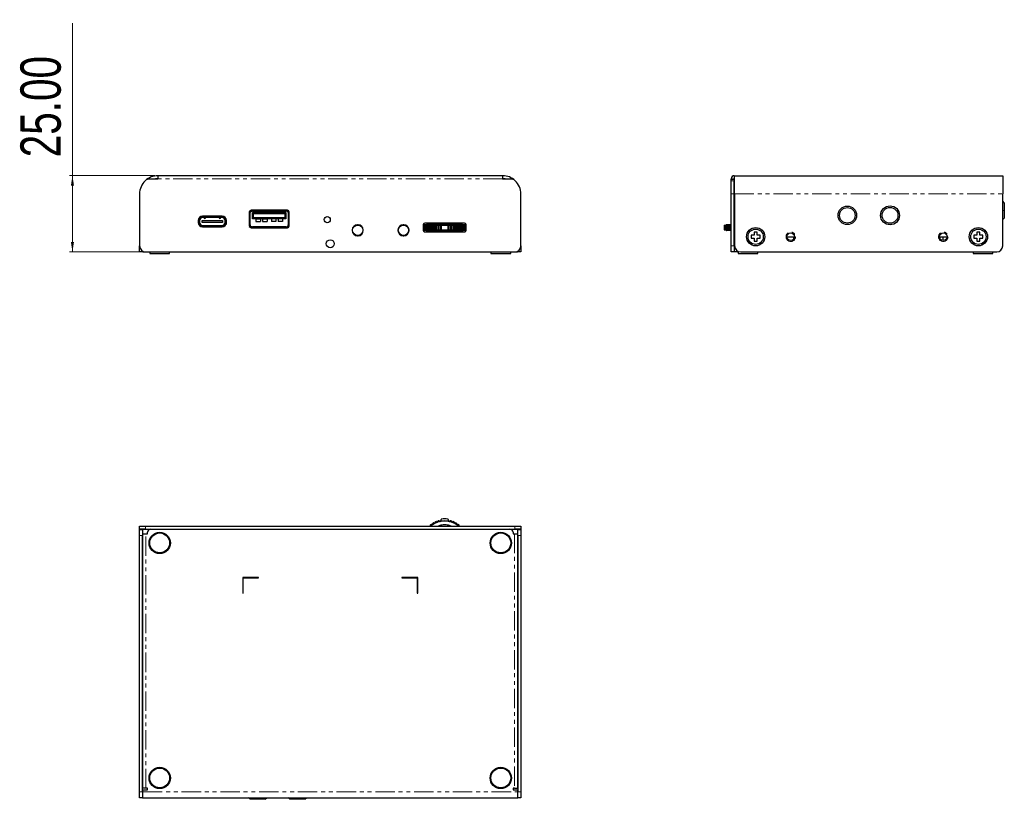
# Model space of a CAD drawing. Header units: millimetres. Extents: x 31 to 674, y 95 to 531.
# Tile 3 of 4: x 351 to 674, y 95 to 350. Entities that reach past the tile are written whole.
import ezdxf

# ---------------------------------------------------------------- set-up
doc = ezdxf.new("R2010")
doc.units = ezdxf.units.MM
doc.linetypes.add('PHANTOM', pattern=[12.7, 6.35, -1.27, 1.27, -1.27, 1.27, -1.27])
doc.styles.add('SLDTEXTSTYLE0', font='TXT', dxfattribs={"width": 0.75})
doc.dimstyles.new('SLDDIMSTYLE0', dxfattribs={"dimtxt": 13.229167, "dimasz": 3.302, "dimexe": 0, "dimexo": 0.0625, "dimgap": 3.307292, "dimtad": 1, "dimrnd": 1e-09, "dimzin": 4, "dimdsep": 46, "dimtxsty": 'SLDTEXTSTYLE0', "dimsah": 1, "dimcen": 0.09, "dimadec": 0, "dimazin": 1, "dimtfac": 1, "dimtofl": 0, "dimtmove": 0, "dimatfit": 3, "dimfxl": 1, "dimfrac": 2, "dimtolj": 1, "dimtzin": 12, "dimarcsym": 0})

# ---------------------------------------------------------------- blocks, each defined once
blk = doc.blocks.new('_D')
at = {"color": 7, "linetype": 'Continuous', "lineweight": 0}
for p, q in [((368.34, 298.85), (368.34, 348.83)), ((395.34, 298.85), (367.34, 298.85)), ((368.34, 298.85), (368.34, 273.85)), ((391.34, 273.85), (367.34, 273.85))]:
    blk.add_line(p, q, dxfattribs=at)
at = {"color": 7, "linetype": 'Continuous', "lineweight": 18}
for points in [[(368.34, 298.85), (367.83, 295.54), (368.85, 295.54)], [(368.34, 273.85), (368.85, 277.15), (367.83, 277.15)]]:
    blk.add_solid(points, dxfattribs=at)
at = {"color": 7, "linetype": 'Continuous', "lineweight": 18, "insert": (351.28, 304.86), "char_height": 13.229, "attachment_point": 1, "rotation": 90, "style": 'SLDTEXTSTYLE0'}
blk.add_mtext('25.00', dxfattribs=at)

msp = doc.modelspace()

# ---------------------------------------------------------------- linework, layer by layer
at = {"color": 7, "linetype": 'Continuous', "lineweight": 25}
for p, q in [((396.337, 297.745), (393.582, 297.745)), ((396.337, 298.845), (396.337, 297.845)), ((509.337, 298.845), (396.337, 298.845)), ((396.337, 297.845), (396.337, 297.745)), ((509.337, 298.845), (509.337, 297.845)), ((509.337, 297.745), (509.337, 297.845)), ((512.092, 297.745), (509.337, 297.745)), ((584.265, 297.745), (584.265, 297.845)), ((584.265, 297.745), (585.265, 297.745)), ((584.265, 297.195), (584.265, 297.745)), ((584.265, 292.845), (584.265, 297.195)), ((585.265, 298.845), (585.365, 298.845)), ((585.265, 297.845), (585.365, 297.845)), ((585.265, 297.745), (585.265, 297.845)), ((585.265, 297.745), (585.265, 297.195)), ((585.265, 292.845), (585.265, 297.195)), ((585.365, 292.845), (585.365, 298.845)), ((585.365, 298.845), (673.265, 298.845)), ((673.265, 298.845), (673.265, 292.845)), ((390.337, 292.845), (390.337, 275.845)), ((515.337, 275.845), (515.337, 292.845)), ((584.265, 275.845), (584.265, 292.845)), ((585.265, 275.845), (585.265, 292.845)), ((585.365, 292.845), (585.365, 275.845)), ((673.265, 275.845), (673.265, 292.845)), ((673.765, 289.945), (673.265, 290.445)), ((438.787, 287.495), (426.887, 287.495)), ((426.937, 287.445), (427.085, 287.445)), ((427.085, 287.445), (427.345, 287.445)), ((427.385, 287.205), (427.385, 287.495)), ((438.29, 287.495), (438.29, 287.205)), ((438.33, 287.445), (438.59, 287.445)), ((438.59, 287.445), (438.737, 287.445)), ((585.365, 288.145), (585.265, 288.145)), ((673.765, 289.945), (673.765, 287.445)), ((673.765, 287.445), (673.765, 284.945)), ((409.513, 284.145), (409.513, 283.545)), ((409.683, 284.425), (409.683, 282.857)), ((409.713, 284.108), (409.683, 284.108)), ((409.713, 283.545), (409.713, 284.145)), ((409.803, 284.645), (409.803, 284.617)), ((410.013, 284.145), (410.013, 283.545)), ((410.838, 283.495), (410.838, 284.195)), ((410.838, 284.195), (417.528, 284.195)), ((417.373, 285.625), (410.993, 285.625)), ((410.993, 285.425), (417.373, 285.425)), ((417.373, 285.125), (410.993, 285.125)), ((411.384, 285.095), (411.379, 285.125)), ((416.986, 285.125), (416.981, 285.095)), ((417.528, 284.195), (417.528, 283.495)), ((418.353, 283.545), (418.353, 284.145)), ((418.563, 284.617), (418.563, 284.645)), ((418.653, 284.145), (418.653, 283.545)), ((418.683, 284.108), (418.653, 284.108)), ((418.683, 284.425), (418.683, 282.857)), ((418.853, 283.545), (418.853, 284.145)), ((426.287, 286.895), (426.287, 282.395)), ((426.287, 286.745), (426.577, 286.745)), ((426.587, 286.763), (426.577, 286.745)), ((426.587, 286.895), (426.587, 286.763)), ((426.587, 282.728), (426.587, 286.763)), ((426.887, 287.195), (427.085, 287.195)), ((427.368, 287.195), (427.085, 287.195)), ((427.385, 287.205), (427.368, 287.195)), ((427.368, 287.195), (438.307, 287.195)), ((427.407, 286.745), (438.268, 286.745)), ((427.407, 286.745), (427.707, 286.445)), ((427.407, 284.745), (427.407, 286.745)), ((427.407, 284.745), (427.707, 285.045)), ((428.437, 284.745), (427.407, 284.745)), ((427.707, 286.445), (437.968, 286.445)), ((427.707, 285.045), (427.707, 286.445)), ((437.968, 285.045), (427.707, 285.045)), ((429.937, 284.938), (428.437, 284.938)), ((428.437, 284.938), (428.437, 284.745)), ((428.437, 284.745), (429.937, 284.745)), ((428.437, 284.745), (428.437, 283.791)), ((429.937, 284.938), (429.937, 284.745)), ((429.937, 284.745), (429.937, 283.791)), ((430.637, 284.745), (429.937, 284.745)), ((432.137, 284.938), (430.637, 284.938)), ((430.637, 284.938), (430.637, 284.745)), ((430.637, 284.745), (432.137, 284.745)), ((430.637, 284.745), (430.637, 283.791)), ((432.137, 284.938), (432.137, 284.745)), ((432.137, 284.745), (432.137, 283.791)), ((433.537, 284.745), (432.137, 284.745)), ((433.537, 284.938), (433.537, 284.745)), ((435.037, 284.938), (433.537, 284.938)), ((435.037, 284.745), (433.537, 284.745)), ((433.537, 284.745), (433.537, 283.791)), ((435.037, 284.938), (435.037, 284.745)), ((435.037, 284.745), (435.037, 283.791)), ((435.737, 284.745), (435.037, 284.745)), ((435.737, 284.938), (437.237, 284.938)), ((435.737, 284.938), (435.737, 284.745)), ((437.237, 284.745), (435.737, 284.745)), ((435.737, 284.745), (435.737, 283.791)), ((437.237, 284.938), (437.237, 284.745)), ((437.237, 284.745), (437.237, 283.791)), ((438.268, 284.745), (437.237, 284.745)), ((438.268, 286.745), (437.968, 286.445)), ((437.968, 286.445), (437.968, 285.045)), ((438.268, 284.745), (437.968, 285.045)), ((438.268, 286.745), (438.268, 284.745)), ((438.307, 287.195), (438.29, 287.205)), ((438.59, 287.195), (438.307, 287.195)), ((438.59, 287.195), (438.787, 287.195)), ((439.087, 286.763), (439.087, 286.895)), ((439.087, 286.763), (439.087, 282.728)), ((439.097, 286.745), (439.087, 286.763)), ((439.097, 286.745), (439.387, 286.745)), ((439.387, 282.395), (439.387, 286.895)), ((585.365, 286.745), (585.265, 286.745)), ((673.265, 284.445), (673.765, 284.945)), ((410.313, 282.231), (410.313, 282.265)), ((410.313, 282.265), (410.393, 282.265)), ((410.393, 282.192), (410.393, 282.265)), ((410.393, 282.265), (410.883, 282.265)), ((417.528, 283.495), (410.838, 283.495)), ((410.883, 282.069), (410.883, 282.265)), ((410.993, 282.565), (417.373, 282.565)), ((417.373, 282.265), (410.993, 282.265)), ((410.993, 282.065), (417.373, 282.065)), ((417.483, 282.069), (417.483, 282.265)), ((417.483, 282.265), (417.973, 282.265)), ((417.973, 282.192), (417.973, 282.265)), ((417.973, 282.265), (418.053, 282.265)), ((418.053, 282.231), (418.053, 282.265)), ((426.577, 282.745), (426.287, 282.745)), ((426.577, 282.745), (426.587, 282.728)), ((426.587, 282.728), (426.587, 282.445)), ((426.587, 282.395), (426.587, 282.445)), ((427.085, 282.095), (426.887, 282.095)), ((426.887, 281.795), (438.787, 281.795)), ((426.937, 281.845), (427.085, 281.845)), ((427.085, 282.095), (427.368, 282.095)), ((427.345, 281.845), (427.085, 281.845)), ((427.368, 282.095), (427.385, 282.085)), ((438.307, 282.095), (427.368, 282.095)), ((427.385, 281.795), (427.385, 282.085)), ((428.437, 283.791), (429.937, 283.791)), ((430.637, 283.791), (432.137, 283.791)), ((435.037, 283.791), (433.537, 283.791)), ((437.237, 283.791), (435.737, 283.791)), ((438.29, 282.085), (438.307, 282.095)), ((438.29, 282.085), (438.29, 281.795)), ((438.307, 282.095), (438.59, 282.095)), ((438.59, 281.845), (438.33, 281.845)), ((438.787, 282.095), (438.59, 282.095)), ((438.737, 281.845), (438.59, 281.845)), ((439.087, 282.728), (439.097, 282.745)), ((439.087, 282.445), (439.087, 282.728)), ((439.087, 282.445), (439.087, 282.395)), ((439.387, 282.745), (439.097, 282.745)), ((483.337, 282.805), (497.337, 282.805)), ((483.337, 282.805), (483.337, 280.905)), ((483.337, 282.635), (483.375, 282.635)), ((483.337, 281.075), (483.375, 281.075)), ((483.375, 282.635), (483.375, 281.075)), ((483.375, 282.635), (483.379, 282.635)), ((483.375, 281.075), (483.379, 281.075)), ((483.379, 282.635), (483.534, 282.635)), ((483.379, 281.075), (483.534, 281.075)), ((483.45, 281.005), (483.45, 281.075)), ((483.534, 282.635), (483.605, 282.635)), ((483.534, 281.075), (483.605, 281.075)), ((497.12, 280.905), (483.555, 280.905)), ((483.605, 282.635), (483.778, 282.635)), ((483.605, 281.075), (483.778, 281.075)), ((483.778, 282.635), (483.778, 281.075)), ((483.778, 282.635), (483.785, 282.635)), ((483.778, 281.075), (483.785, 281.075)), ((483.785, 282.635), (483.983, 282.635)), ((483.785, 281.075), (483.983, 281.075)), ((496.837, 283.305), (483.837, 283.305)), ((483.983, 282.635), (484.057, 282.635)), ((483.983, 281.075), (484.057, 281.075)), ((484.057, 282.635), (484.284, 282.635)), ((484.057, 281.075), (484.284, 281.075)), ((484.284, 282.635), (484.284, 281.075)), ((484.284, 282.635), (484.294, 282.635)), ((484.284, 281.075), (484.294, 281.075)), ((484.294, 282.635), (484.533, 282.635)), ((484.294, 281.075), (484.533, 281.075)), ((484.437, 280.851), (484.437, 280.905)), ((484.533, 282.635), (484.607, 282.635)), ((484.533, 281.075), (484.607, 281.075)), ((484.537, 283.005), (484.537, 282.805)), ((484.537, 283.005), (484.687, 283.005)), ((484.607, 282.635), (484.884, 282.635)), ((484.607, 281.075), (484.884, 281.075)), ((484.687, 283.005), (484.787, 283.005)), ((484.687, 280.675), (484.687, 280.875)), ((484.687, 280.875), (484.69, 280.875)), ((484.69, 280.875), (484.69, 280.905)), ((484.729, 280.605), (484.729, 280.905)), ((484.787, 283.005), (484.787, 282.805)), ((484.787, 283.005), (485.333, 283.005)), ((484.884, 282.635), (484.884, 281.075)), ((484.884, 282.635), (484.898, 282.635)), ((484.884, 281.075), (484.898, 281.075)), ((484.898, 282.635), (485.174, 282.635)), ((484.898, 281.075), (485.174, 281.075)), ((485.174, 282.635), (485.248, 282.635)), ((485.174, 281.075), (485.248, 281.075)), ((485.248, 282.635), (485.57, 282.635)), ((485.248, 281.075), (485.57, 281.075)), ((485.333, 283.005), (485.409, 283.005)), ((485.409, 283.005), (485.641, 283.005)), ((485.559, 280.605), (485.559, 280.905)), ((485.57, 282.635), (485.57, 281.075)), ((485.57, 282.635), (485.588, 282.635)), ((485.57, 281.075), (485.588, 281.075)), ((485.588, 282.635), (485.896, 282.635)), ((485.588, 281.075), (485.896, 281.075)), ((485.641, 283.005), (485.641, 282.805)), ((485.641, 283.005), (485.853, 283.005)), ((485.657, 280.605), (485.657, 280.905)), ((485.853, 283.005), (486.711, 283.005)), ((485.896, 282.635), (485.969, 282.635)), ((485.896, 281.075), (485.969, 281.075)), ((485.969, 282.635), (486.29, 282.635)), ((485.969, 281.075), (486.29, 281.075)), ((486.29, 282.635), (486.329, 282.635)), ((486.29, 281.075), (486.329, 281.075)), ((486.329, 282.635), (486.329, 281.075)), ((486.329, 282.635), (486.353, 282.635)), ((486.329, 281.075), (486.353, 281.075)), ((486.353, 282.635), (486.68, 282.635)), ((486.353, 281.075), (486.68, 281.075)), ((486.68, 282.635), (486.751, 282.635)), ((486.68, 281.075), (486.751, 281.075)), ((486.71, 282.805), (486.71, 283.004)), ((486.711, 283.005), (487.187, 283.005)), ((486.751, 282.635), (487.06, 282.635)), ((486.751, 281.075), (487.06, 281.075)), ((486.927, 280.605), (486.927, 280.905)), ((487.06, 282.635), (487.143, 282.635)), ((487.06, 281.075), (487.143, 281.075)), ((487.143, 282.635), (487.143, 281.075)), ((487.143, 282.635), (487.172, 282.635)), ((487.143, 281.075), (487.172, 281.075)), ((487.172, 282.635), (487.568, 282.635)), ((487.172, 281.075), (487.568, 281.075)), ((487.187, 283.005), (487.187, 282.805)), ((487.187, 283.005), (493.487, 283.005)), ((487.568, 282.635), (487.635, 282.635)), ((487.568, 281.075), (487.635, 281.075)), ((487.635, 282.635), (487.927, 282.635)), ((487.635, 281.075), (487.927, 281.075)), ((487.927, 282.635), (488.054, 282.635)), ((487.927, 281.075), (488.054, 281.075)), ((488.054, 282.635), (488.054, 281.075)), ((488.054, 282.635), (488.089, 282.635)), ((488.054, 281.075), (488.089, 281.075)), ((488.089, 282.635), (488.433, 282.635)), ((488.089, 281.075), (488.433, 281.075)), ((488.433, 282.635), (488.495, 282.635)), ((488.433, 281.075), (488.495, 281.075)), ((488.495, 282.635), (488.767, 282.635)), ((488.495, 281.075), (488.767, 281.075)), ((488.767, 282.635), (488.931, 282.635)), ((488.767, 281.075), (488.931, 281.075)), ((488.931, 282.635), (488.931, 281.075)), ((488.931, 282.635), (488.972, 282.635)), ((488.931, 281.075), (488.972, 281.075)), ((488.972, 282.635), (489.104, 282.635)), ((488.972, 281.075), (489.104, 281.075)), ((489.104, 282.635), (489.187, 282.635)), ((489.104, 281.075), (489.187, 281.075)), ((489.187, 281.075), (489.187, 282.635)), ((489.187, 282.635), (489.274, 282.635)), ((489.187, 281.075), (489.274, 281.075)), ((489.274, 282.635), (491.401, 282.635)), ((489.274, 281.075), (491.401, 281.075)), ((490.102, 280.875), (490.102, 280.905)), ((490.102, 280.875), (490.572, 280.875)), ((490.572, 280.875), (490.572, 280.905)), ((491.401, 282.635), (491.487, 282.635)), ((491.401, 281.075), (491.487, 281.075)), ((491.487, 281.075), (491.487, 282.635)), ((491.487, 282.635), (491.571, 282.635)), ((491.487, 281.075), (491.571, 281.075)), ((491.571, 282.635), (491.703, 282.635)), ((491.571, 281.075), (491.703, 281.075)), ((491.703, 282.635), (491.744, 282.635)), ((491.703, 281.075), (491.744, 281.075)), ((491.744, 281.075), (491.744, 282.635)), ((491.744, 282.635), (491.908, 282.635)), ((491.744, 281.075), (491.908, 281.075)), ((491.908, 282.635), (492.18, 282.635)), ((491.908, 281.075), (492.18, 281.075)), ((492.18, 282.635), (492.242, 282.635)), ((492.18, 281.075), (492.242, 281.075)), ((492.242, 282.635), (492.586, 282.635)), ((492.242, 281.075), (492.586, 281.075)), ((492.586, 282.635), (492.621, 282.635)), ((492.586, 281.075), (492.621, 281.075)), ((492.621, 281.075), (492.621, 282.635)), ((492.621, 282.635), (492.747, 282.635)), ((492.621, 281.075), (492.747, 281.075)), ((492.747, 282.635), (493.04, 282.635)), ((492.747, 281.075), (493.04, 281.075)), ((493.04, 282.635), (493.106, 282.635)), ((493.04, 281.075), (493.106, 281.075)), ((493.106, 282.635), (493.503, 282.635)), ((493.106, 281.075), (493.503, 281.075)), ((493.487, 283.005), (493.487, 282.805)), ((493.487, 283.005), (493.965, 283.005)), ((493.503, 282.635), (493.532, 282.635)), ((493.503, 281.075), (493.532, 281.075)), ((493.532, 281.075), (493.532, 282.635)), ((493.532, 282.635), (493.614, 282.635)), ((493.532, 281.075), (493.614, 281.075)), ((493.614, 282.635), (493.924, 282.635)), ((493.614, 281.075), (493.924, 281.075)), ((493.748, 280.605), (493.748, 280.905)), ((493.924, 282.635), (493.994, 282.635)), ((493.924, 281.075), (493.994, 281.075)), ((493.965, 282.805), (493.965, 283.005)), ((494.83, 283.005), (493.965, 283.005)), ((493.994, 282.635), (494.322, 282.635)), ((493.994, 281.075), (494.322, 281.075)), ((494.322, 282.635), (494.345, 282.635)), ((494.322, 281.075), (494.345, 281.075)), ((494.345, 281.075), (494.345, 282.635)), ((494.345, 282.635), (494.384, 282.635)), ((494.345, 281.075), (494.384, 281.075)), ((494.384, 282.635), (494.706, 282.635)), ((494.384, 281.075), (494.706, 281.075)), ((494.706, 282.635), (494.778, 282.635)), ((494.706, 281.075), (494.778, 281.075)), ((494.778, 282.635), (495.087, 282.635)), ((494.778, 281.075), (495.087, 281.075)), ((494.804, 283.005), (495.034, 283.005)), ((495.018, 280.605), (495.018, 280.905)), ((495.034, 283.005), (495.034, 282.805)), ((495.034, 283.005), (495.266, 283.005)), ((495.087, 282.635), (495.105, 282.635)), ((495.087, 281.075), (495.105, 281.075)), ((495.105, 281.075), (495.105, 282.635)), ((495.105, 282.635), (495.427, 282.635)), ((495.105, 281.075), (495.427, 281.075)), ((495.116, 280.605), (495.116, 280.905)), ((495.266, 283.005), (495.341, 283.005)), ((495.341, 283.005), (495.887, 283.005)), ((495.427, 282.635), (495.501, 282.635)), ((495.427, 281.075), (495.501, 281.075)), ((495.501, 282.635), (495.777, 282.635)), ((495.501, 281.075), (495.777, 281.075)), ((495.777, 282.635), (495.79, 282.635)), ((495.777, 281.075), (495.79, 281.075)), ((495.79, 281.075), (495.79, 282.635)), ((495.79, 282.635), (496.068, 282.635)), ((495.79, 281.075), (496.068, 281.075)), ((495.887, 283.005), (495.887, 282.805)), ((495.887, 283.005), (495.987, 283.005)), ((495.945, 280.605), (495.945, 280.905)), ((495.985, 280.875), (495.985, 280.905)), ((495.985, 280.875), (495.987, 280.875)), ((495.987, 283.005), (496.137, 283.005)), ((495.987, 280.675), (495.987, 280.875)), ((496.068, 282.635), (496.142, 282.635)), ((496.068, 281.075), (496.142, 281.075)), ((496.137, 283.005), (496.137, 282.805)), ((496.142, 282.635), (496.381, 282.635)), ((496.142, 281.075), (496.381, 281.075)), ((496.237, 280.851), (496.237, 280.905)), ((496.381, 282.635), (496.391, 282.635)), ((496.381, 281.075), (496.391, 281.075)), ((496.391, 281.075), (496.391, 282.635)), ((496.391, 282.635), (496.618, 282.635)), ((496.391, 281.075), (496.618, 281.075)), ((496.618, 282.635), (496.691, 282.635)), ((496.618, 281.075), (496.691, 281.075)), ((496.691, 282.635), (496.89, 282.635)), ((496.691, 281.075), (496.89, 281.075)), ((496.89, 282.635), (496.896, 282.635)), ((496.89, 281.075), (496.896, 281.075)), ((496.896, 281.075), (496.896, 282.635)), ((496.896, 282.635), (497.069, 282.635)), ((496.896, 281.075), (497.069, 281.075)), ((497.069, 282.635), (497.141, 282.635)), ((497.069, 281.075), (497.141, 281.075)), ((497.141, 282.635), (497.296, 282.635)), ((497.141, 281.075), (497.296, 281.075)), ((497.224, 281.005), (497.224, 281.075)), ((497.296, 282.635), (497.299, 282.635)), ((497.296, 281.075), (497.299, 281.075)), ((497.296, 281.075), (497.337, 281.075)), ((497.299, 281.075), (497.299, 282.635)), ((497.299, 282.635), (497.337, 282.635)), ((497.337, 280.905), (497.337, 282.805)), ((581.915, 282.635), (581.915, 281.075)), ((581.915, 282.635), (581.988, 282.635)), ((581.915, 281.075), (581.988, 281.075)), ((581.988, 282.635), (582.087, 282.635)), ((581.988, 281.075), (582.087, 281.075)), ((582.087, 282.635), (582.269, 282.635)), ((582.087, 281.075), (582.269, 281.075)), ((582.269, 282.635), (582.367, 282.635)), ((582.269, 281.075), (582.367, 281.075)), ((582.367, 282.635), (582.391, 282.635)), ((582.367, 281.075), (582.391, 281.075)), ((582.391, 282.635), (582.454, 282.635)), ((582.391, 281.075), (582.454, 281.075)), ((582.454, 282.635), (582.509, 282.635)), ((582.454, 281.075), (582.509, 281.075)), ((582.509, 282.635), (582.509, 281.075)), ((582.509, 282.635), (582.511, 282.635)), ((582.509, 281.075), (582.511, 281.075)), ((582.511, 282.635), (582.61, 282.635)), ((582.511, 281.075), (582.61, 281.075)), ((582.565, 282.705), (582.565, 282.635)), ((582.565, 281.075), (582.565, 281.005)), ((582.61, 282.635), (582.678, 282.635)), ((582.61, 281.075), (582.678, 281.075)), ((582.665, 282.805), (584.265, 282.805)), ((584.265, 280.905), (582.665, 280.905)), ((582.678, 282.635), (582.792, 282.635)), ((582.678, 281.075), (582.792, 281.075)), ((582.792, 282.635), (582.792, 281.075)), ((582.792, 282.635), (582.795, 282.635)), ((582.792, 281.075), (582.795, 281.075)), ((582.795, 282.635), (582.966, 282.635)), ((582.795, 281.075), (582.966, 281.075)), ((582.966, 282.635), (583.037, 282.635)), ((582.966, 281.075), (583.037, 281.075)), ((583.037, 282.635), (583.211, 282.635)), ((583.037, 281.075), (583.211, 281.075)), ((583.211, 282.635), (583.211, 281.075)), ((583.211, 282.635), (583.217, 282.635)), ((583.211, 281.075), (583.217, 281.075)), ((583.217, 282.635), (583.411, 282.635)), ((583.217, 281.075), (583.411, 281.075)), ((583.411, 282.635), (583.484, 282.635)), ((583.411, 281.075), (583.484, 281.075)), ((583.484, 282.635), (583.712, 282.635)), ((583.484, 281.075), (583.712, 281.075)), ((583.712, 282.635), (583.712, 281.075)), ((583.712, 282.635), (583.722, 282.635)), ((583.712, 281.075), (583.722, 281.075)), ((583.722, 282.635), (583.961, 282.635)), ((583.722, 281.075), (583.961, 281.075)), ((583.961, 282.635), (584.035, 282.635)), ((583.961, 281.075), (584.035, 281.075)), ((584.035, 282.635), (584.265, 282.635)), ((584.035, 281.075), (584.265, 281.075)), ((585.365, 283.645), (585.265, 283.645)), ((585.265, 283.005), (585.365, 283.005)), ((585.265, 282.805), (585.365, 282.805)), ((585.265, 282.635), (585.324, 282.635)), ((585.265, 281.075), (585.324, 281.075)), ((585.337, 280.905), (585.265, 280.905)), ((585.324, 282.635), (585.365, 282.635)), ((585.324, 281.075), (585.365, 281.075)), ((483.641, 280.445), (497.033, 280.445)), ((483.837, 280.405), (496.837, 280.405)), ((484.687, 280.605), (484.687, 280.675)), ((484.687, 280.575), (484.709, 280.575)), ((484.709, 280.675), (484.709, 280.514)), ((485.522, 280.505), (484.789, 280.505)), ((485.62, 280.505), (485.522, 280.505)), ((487.044, 280.505), (485.62, 280.505)), ((485.687, 280.505), (485.687, 280.445)), ((486.084, 280.586), (486.174, 280.673)), ((486.69, 280.586), (486.78, 280.673)), ((487.053, 280.505), (487.044, 280.505)), ((487.053, 280.505), (493.621, 280.505)), ((487.087, 280.505), (487.087, 280.445)), ((487.387, 280.445), (487.387, 280.505)), ((488.287, 280.445), (488.287, 280.505)), ((488.587, 280.505), (488.587, 280.445)), ((489.587, 280.505), (489.587, 280.445)), ((491.087, 280.505), (491.087, 280.445)), ((492.087, 280.505), (492.087, 280.445)), ((492.387, 280.505), (492.387, 280.445)), ((493.287, 280.505), (493.287, 280.445)), ((493.587, 280.505), (493.587, 280.445)), ((493.631, 280.505), (493.621, 280.505)), ((495.054, 280.505), (493.631, 280.505)), ((493.894, 280.673), (493.984, 280.586)), ((494.501, 280.673), (494.59, 280.586)), ((494.987, 280.445), (494.987, 280.505)), ((495.152, 280.505), (495.054, 280.505)), ((495.86, 280.505), (495.152, 280.505)), ((495.864, 280.505), (495.86, 280.505)), ((495.966, 280.605), (495.966, 280.675)), ((495.987, 280.675), (495.987, 280.605)), ((584.239, 279.105), (584.265, 279.105)), ((585.265, 280.505), (585.365, 280.505)), ((585.265, 278.245), (585.365, 278.245)), ((585.365, 278.045), (585.265, 278.045)), ((591.765, 279.345), (590.765, 279.345)), ((590.765, 279.345), (590.765, 278.345)), ((590.765, 278.345), (591.765, 278.345)), ((592.765, 280.345), (591.765, 280.345)), ((591.765, 280.345), (591.765, 279.345)), ((591.765, 278.345), (591.765, 277.345)), ((592.765, 279.345), (592.765, 280.345)), ((593.765, 279.345), (592.765, 279.345)), ((592.765, 277.345), (592.765, 278.345)), ((592.765, 278.345), (593.765, 278.345)), ((593.765, 278.345), (593.765, 279.345)), ((602.515, 278.845), (605.015, 278.845)), ((604.765, 278.095), (604.765, 278.845)), ((652.515, 278.845), (655.015, 278.845)), ((652.665, 278.845), (652.665, 278.252)), ((653.665, 278.845), (653.665, 277.599)), ((664.765, 279.345), (663.765, 279.345)), ((663.765, 279.345), (663.765, 278.345)), ((663.765, 278.345), (664.765, 278.345)), ((665.765, 280.345), (664.765, 280.345)), ((664.765, 280.345), (664.765, 279.345)), ((664.765, 278.345), (664.765, 277.345)), ((665.765, 279.345), (665.765, 280.345)), ((666.765, 279.345), (665.765, 279.345)), ((665.765, 277.345), (665.765, 278.345)), ((665.765, 278.345), (666.765, 278.345)), ((666.765, 278.345), (666.765, 279.345)), ((390.337, 273.845), (390.337, 275.845)), ((515.337, 275.845), (515.337, 273.845)), ((584.265, 273.845), (584.265, 275.845)), ((585.265, 275.845), (585.265, 273.845)), ((585.265, 275.045), (585.532, 275.045)), ((585.265, 274.845), (585.633, 274.845)), ((591.765, 277.345), (592.765, 277.345)), ((664.765, 277.345), (665.765, 277.345)), ((391.337, 273.845), (390.337, 273.845)), ((391.337, 274.113), (391.337, 273.845)), ((391.437, 274.059), (391.437, 273.845)), ((391.437, 273.845), (392.337, 273.845)), ((392.337, 273.845), (513.337, 273.845)), ((393.687, 273.845), (393.687, 273.345)), ((393.687, 273.345), (396.937, 273.345)), ((396.937, 273.345), (400.187, 273.345)), ((400.187, 273.345), (400.187, 273.845)), ((505.487, 273.845), (505.487, 273.345)), ((505.487, 273.345), (508.737, 273.345)), ((508.737, 273.345), (511.987, 273.345)), ((511.987, 273.345), (511.987, 273.845)), ((513.337, 273.845), (514.237, 273.845)), ((514.237, 274.059), (514.237, 273.845)), ((514.337, 273.845), (514.337, 274.113)), ((515.337, 273.845), (514.337, 273.845)), ((585.265, 273.845), (584.265, 273.845)), ((586.265, 273.845), (585.265, 273.845)), ((586.265, 273.845), (586.765, 273.845)), ((586.515, 273.845), (586.515, 273.345)), ((586.515, 273.345), (593.015, 273.345)), ((586.765, 273.845), (586.765, 273.937)), ((587.365, 273.845), (671.265, 273.845)), ((593.015, 273.345), (593.015, 273.845)), ((663.515, 273.845), (663.515, 273.345)), ((663.515, 273.345), (670.015, 273.345)), ((670.015, 273.345), (670.015, 273.845)), ((390.337, 183.038), (390.337, 184.038)), ((390.337, 184.038), (392.337, 184.038)), ((392.337, 184.038), (513.337, 184.038)), ((459.997, 184.064), (459.997, 184.038)), ((463.677, 184.038), (463.677, 184.064)), ((474.997, 184.064), (474.997, 184.038)), ((478.677, 184.038), (478.677, 184.064)), ((488.319, 184.082), (488.335, 184.038)), ((489.187, 186.035), (489.187, 186.217)), ((489.337, 184.353), (489.372, 184.038)), ((491.303, 184.038), (491.337, 184.353)), ((491.487, 186.217), (491.487, 186.035)), ((492.355, 184.082), (492.339, 184.038)), ((513.337, 184.038), (515.337, 184.038)), ((515.337, 184.038), (515.337, 183.038)), ((392.337, 183.038), (390.337, 183.038)), ((390.337, 182.938), (391.337, 182.938)), ((390.337, 180.938), (390.337, 182.938)), ((390.337, 97.038), (390.337, 180.938)), ((391.337, 182.938), (391.337, 180.938)), ((393.501, 182.938), (391.337, 182.938)), ((391.337, 97.038), (391.337, 180.938)), ((391.437, 98.138), (391.437, 181.538)), ((391.437, 181.538), (392.437, 181.538)), ((392.337, 183.038), (513.337, 183.038)), ((392.437, 181.538), (392.937, 181.538)), ((392.937, 181.538), (392.937, 182.038)), ((393.937, 183.038), (511.737, 183.038)), ((514.337, 182.938), (512.173, 182.938)), ((512.737, 182.038), (512.737, 181.538)), ((512.737, 181.538), (513.237, 181.538)), ((513.237, 181.538), (514.237, 181.538)), ((515.337, 183.038), (513.337, 183.038)), ((514.237, 181.538), (514.237, 98.138)), ((514.337, 180.938), (514.337, 182.938)), ((514.337, 182.938), (515.337, 182.938)), ((514.337, 180.938), (514.337, 97.038)), ((515.337, 182.938), (515.337, 180.938)), ((515.337, 180.938), (515.337, 97.038)), ((391.437, 177.753), (391.337, 177.824)), ((514.337, 177.824), (514.237, 177.753)), ((391.337, 174.253), (391.437, 174.324)), ((514.237, 174.324), (514.337, 174.253)), ((391.437, 166.288), (391.337, 166.288)), ((429.337, 167.238), (424.137, 167.238)), ((424.137, 167.238), (424.137, 162.038)), ((424.337, 162.038), (424.337, 167.038)), ((424.337, 167.038), (429.337, 167.038)), ((429.337, 167.038), (429.337, 167.238)), ((481.537, 167.238), (476.337, 167.238)), ((476.337, 167.238), (476.337, 167.038)), ((476.337, 167.038), (481.337, 167.038)), ((481.337, 167.038), (481.337, 162.038)), ((481.537, 162.038), (481.537, 167.238)), ((514.337, 166.288), (514.237, 166.288)), ((391.337, 162.788), (391.437, 162.788)), ((424.137, 162.038), (424.337, 162.038)), ((481.337, 162.038), (481.537, 162.038)), ((514.237, 162.788), (514.337, 162.788)), ((391.437, 149.488), (391.337, 149.488)), ((514.337, 149.488), (514.237, 149.488)), ((391.337, 142.488), (391.437, 142.488)), ((514.237, 142.488), (514.337, 142.488)), ((391.437, 136.988), (391.337, 136.988)), ((514.337, 136.988), (514.237, 136.988)), ((391.337, 126.988), (391.437, 126.988)), ((514.237, 126.988), (514.337, 126.988)), ((391.437, 116.288), (391.337, 116.288)), ((514.337, 116.288), (514.237, 116.288)), ((391.337, 112.788), (391.437, 112.788)), ((514.237, 112.788), (514.337, 112.788)), ((391.437, 104.753), (391.337, 104.824)), ((514.337, 104.824), (514.237, 104.753)), ((391.337, 101.253), (391.437, 101.324)), ((514.237, 101.324), (514.337, 101.253)), ((390.337, 95.038), (390.337, 97.038)), ((391.337, 97.038), (391.337, 95.038)), ((392.437, 98.138), (391.437, 98.138)), ((391.437, 97.638), (392.937, 97.638)), ((391.437, 97.038), (391.437, 97.638)), ((391.437, 95.038), (391.437, 97.038)), ((392.937, 98.138), (392.437, 98.138)), ((392.937, 97.638), (392.937, 98.138)), ((513.237, 98.138), (512.737, 98.138)), ((512.737, 98.138), (512.737, 97.638)), ((512.737, 97.638), (514.237, 97.638)), ((513.237, 98.138), (514.237, 98.138)), ((514.237, 97.638), (514.237, 97.038)), ((514.237, 97.038), (514.237, 95.038)), ((514.337, 95.038), (514.337, 97.038)), ((515.337, 97.038), (515.337, 95.038)), ((391.337, 95.038), (390.337, 95.038)), ((391.337, 95.038), (391.437, 95.038)), ((391.437, 95.038), (514.237, 95.038)), ((426.541, 94.538), (426.041, 95.038)), ((431.541, 94.538), (426.541, 94.538)), ((431.541, 94.538), (432.041, 95.038)), ((439.541, 94.538), (439.041, 95.038)), ((444.541, 94.538), (439.541, 94.538)), ((444.541, 94.538), (445.041, 95.038)), ((514.237, 95.038), (514.337, 95.038)), ((515.337, 95.038), (514.337, 95.038))]:
    msp.add_line(p, q, dxfattribs=at)
at = {"color": 8, "linetype": 'PHANTOM', "lineweight": 18}
for p, q in [((509.337, 297.845), (396.337, 297.845)), ((584.265, 297.845), (585.265, 297.845)), ((585.265, 297.195), (584.265, 297.195)), ((585.265, 298.845), (585.265, 297.845)), ((584.265, 292.845), (585.265, 292.845)), ((585.365, 292.845), (673.265, 292.845)), ((427.085, 287.195), (427.085, 287.445)), ((438.59, 287.445), (438.59, 287.195)), ((585.265, 287.745), (585.365, 287.745)), ((673.765, 287.445), (673.265, 287.445)), ((426.306, 287.045), (426.627, 287.045)), ((439.047, 287.045), (439.368, 287.045)), ((585.265, 286.345), (585.365, 286.345)), ((426.587, 282.445), (426.287, 282.445)), ((427.085, 281.845), (427.085, 282.095)), ((438.59, 282.095), (438.59, 281.845)), ((439.387, 282.445), (439.087, 282.445)), ((497.337, 282.705), (483.337, 282.705)), ((483.379, 281.075), (483.379, 282.635)), ((483.45, 281.005), (497.224, 281.005)), ((483.534, 281.075), (483.534, 282.635)), ((483.605, 281.075), (483.605, 282.635)), ((483.785, 281.075), (483.785, 282.635)), ((483.983, 281.075), (483.983, 282.635)), ((484.057, 281.075), (484.057, 282.635)), ((484.294, 281.075), (484.294, 282.635)), ((484.533, 281.075), (484.533, 282.635)), ((484.607, 281.075), (484.607, 282.635)), ((484.687, 283.005), (484.687, 282.805)), ((484.898, 281.075), (484.898, 282.635)), ((485.174, 281.075), (485.174, 282.635)), ((485.248, 281.075), (485.248, 282.635)), ((485.333, 283.005), (485.333, 282.805)), ((485.409, 283.005), (485.409, 282.805)), ((485.588, 281.075), (485.588, 282.635)), ((485.896, 281.075), (485.896, 282.635)), ((485.969, 281.075), (485.969, 282.635)), ((486.111, 280.695), (486.201, 280.782)), ((486.353, 281.075), (486.353, 282.635)), ((486.68, 281.075), (486.68, 282.635)), ((486.717, 280.695), (486.807, 280.782)), ((486.751, 281.075), (486.751, 282.635)), ((487.172, 281.075), (487.172, 282.635)), ((487.568, 281.075), (487.568, 282.635)), ((487.635, 281.075), (487.635, 282.635)), ((488.089, 281.075), (488.089, 282.635)), ((488.433, 281.075), (488.433, 282.635)), ((488.495, 281.075), (488.495, 282.635)), ((488.972, 281.075), (488.972, 282.635)), ((489.104, 281.075), (489.104, 282.635)), ((489.274, 281.075), (489.274, 282.635)), ((491.401, 281.075), (491.401, 282.635)), ((491.571, 281.075), (491.571, 282.635)), ((491.703, 281.075), (491.703, 282.635)), ((492.18, 281.075), (492.18, 282.635)), ((492.242, 281.075), (492.242, 282.635)), ((492.586, 281.075), (492.586, 282.635)), ((493.04, 281.075), (493.04, 282.635)), ((493.106, 281.075), (493.106, 282.635)), ((493.503, 281.075), (493.503, 282.635)), ((493.868, 280.782), (493.958, 280.695)), ((493.924, 281.075), (493.924, 282.635)), ((493.994, 281.075), (493.994, 282.635)), ((494.322, 281.075), (494.322, 282.635)), ((494.474, 280.782), (494.564, 280.695)), ((494.706, 281.075), (494.706, 282.635)), ((494.778, 281.075), (494.778, 282.635)), ((495.087, 281.075), (495.087, 282.635)), ((495.266, 283.005), (495.266, 282.805)), ((495.341, 283.005), (495.341, 282.805)), ((495.427, 281.075), (495.427, 282.635)), ((495.501, 281.075), (495.501, 282.635)), ((495.777, 281.075), (495.777, 282.635)), ((495.987, 283.005), (495.987, 282.805)), ((496.068, 281.075), (496.068, 282.635)), ((496.142, 281.075), (496.142, 282.635)), ((496.381, 281.075), (496.381, 282.635)), ((496.618, 281.075), (496.618, 282.635)), ((496.691, 281.075), (496.691, 282.635)), ((496.89, 281.075), (496.89, 282.635)), ((497.069, 281.075), (497.069, 282.635)), ((497.141, 281.075), (497.141, 282.635)), ((497.296, 281.075), (497.296, 282.635)), ((581.988, 281.075), (581.988, 282.635)), ((582.087, 281.075), (582.087, 282.635)), ((582.269, 281.075), (582.269, 282.635)), ((582.367, 281.075), (582.367, 282.635)), ((582.391, 281.075), (582.391, 282.635)), ((582.454, 281.075), (582.454, 282.635)), ((582.511, 281.075), (582.511, 282.635)), ((584.265, 282.705), (582.565, 282.705)), ((582.565, 281.005), (584.265, 281.005)), ((582.61, 281.075), (582.61, 282.635)), ((582.678, 281.075), (582.678, 282.635)), ((582.795, 281.075), (582.795, 282.635)), ((582.966, 281.075), (582.966, 282.635)), ((583.037, 281.075), (583.037, 282.635)), ((583.217, 281.075), (583.217, 282.635)), ((583.411, 281.075), (583.411, 282.635)), ((583.484, 281.075), (583.484, 282.635)), ((583.722, 281.075), (583.722, 282.635)), ((583.961, 281.075), (583.961, 282.635)), ((584.035, 281.075), (584.035, 282.635)), ((585.365, 282.705), (585.265, 282.705)), ((585.265, 281.005), (585.365, 281.005)), ((585.324, 281.075), (585.324, 282.635)), ((484.687, 280.675), (484.709, 280.675)), ((485.559, 280.605), (484.729, 280.605)), ((485.657, 280.605), (485.559, 280.605)), ((485.904, 280.605), (485.657, 280.605)), ((486.511, 280.605), (486.104, 280.605)), ((486.927, 280.605), (486.71, 280.605)), ((493.748, 280.605), (486.927, 280.605)), ((493.964, 280.605), (493.748, 280.605)), ((494.57, 280.605), (494.164, 280.605)), ((495.018, 280.605), (494.77, 280.605)), ((495.116, 280.605), (495.018, 280.605)), ((495.945, 280.605), (495.116, 280.605)), ((495.966, 280.605), (495.945, 280.605)), ((495.966, 280.675), (495.987, 280.675)), ((585.365, 280.605), (585.265, 280.605)), ((584.265, 275.845), (585.265, 275.845)), ((586.265, 274.175), (586.265, 273.845)), ((392.337, 184.038), (392.337, 183.038)), ((513.337, 183.038), (513.337, 184.038)), ((391.337, 180.938), (390.337, 180.938)), ((392.437, 98.138), (392.437, 181.538)), ((513.237, 181.538), (513.237, 98.138)), ((515.337, 180.938), (514.337, 180.938)), ((390.337, 97.038), (391.337, 97.038)), ((391.437, 97.038), (514.237, 97.038)), ((514.337, 97.038), (515.337, 97.038))]:
    msp.add_line(p, q, dxfattribs=at)
at = {"color": 7, "linetype": 'Continuous', "lineweight": 25, "flags": 128}
for points in [[(396.337, 297.845), (395.555, 297.784), (395.342, 297.745)], [(396.337, 297.844), (395.655, 297.784), (395.442, 297.745)], [(510.332, 297.745), (510.119, 297.784), (509.337, 297.845)], [(510.232, 297.745), (510.019, 297.784), (509.337, 297.844)], [(486.182, 280.875), (486.185, 280.861), (486.201, 280.782)], [(486.788, 280.875), (486.791, 280.861), (486.807, 280.782)], [(493.868, 280.782), (493.884, 280.86), (493.891, 280.9)], [(493.964, 283.005), (493.984, 283.001), (494.002, 282.99), (494.02, 282.972), (494.035, 282.947), (494.047, 282.916), (494.056, 282.882), (494.062, 282.844), (494.064, 282.805)], [(494.474, 280.782), (494.49, 280.86), (494.493, 280.875)], [(494.93, 282.805), (494.928, 282.844), (494.922, 282.882), (494.913, 282.916), (494.901, 282.947), (494.886, 282.972), (494.868, 282.99), (494.849, 283.002), (494.83, 283.005)], [(484.692, 280.575), (484.689, 280.586), (484.687, 280.605)]]:
    msp.add_lwpolyline(points, dxfattribs=at)
at = {"color": 7, "linetype": 'Continuous', "lineweight": 25}
for centre, radius in [((622.315, 285.845), 3.05), ((622.315, 285.845), 2.55), ((636.315, 285.845), 3.1), ((636.315, 285.845), 2.6), ((451.837, 284.445), 1), ((461.837, 280.945), 1.7), ((476.837, 280.945), 1.7), ((592.265, 278.845), 3), ((592.265, 278.845), 2.5), ((665.265, 278.845), 3), ((665.265, 278.845), 2.5), ((452.837, 276.545), 1.3), ((603.765, 278.845), 1.25), ((653.765, 278.845), 1.25), ((396.937, 178.538), 3.5), ((396.937, 178.538), 3.3), ((396.937, 178.538), 3.25), ((508.737, 178.538), 3.5), ((508.737, 178.538), 3.3), ((508.737, 178.538), 3.25), ((396.937, 101.538), 3.5), ((396.937, 101.538), 3.3), ((396.937, 101.538), 3.25), ((508.737, 101.538), 3.5), ((508.737, 101.538), 3.3), ((508.737, 101.538), 3.25)]:
    msp.add_circle(centre, radius, dxfattribs=at)
at = {"color": 8, "linetype": 'PHANTOM', "lineweight": 18}
for centre in [(603.765, 278.845), (653.765, 278.845)]:
    msp.add_circle(centre, 1.55, dxfattribs=at)
at = {"color": 7, "linetype": 'Continuous', "lineweight": 25}
for centre, radius, start, end in [((396.337, 292.845), 6, 133.53115, 180), ((396.337, 292.845), 6, 90, 133.53115), ((393.582, 295.745), 2, 90, 133.53115), ((509.337, 292.845), 6, 46.46885, 90), ((512.092, 295.745), 2, 46.46885, 90), ((509.337, 292.845), 6, 0, 46.46885), ((585.265, 297.845), 1, 90, 180), ((426.887, 286.895), 0.6, 90, 180), ((426.937, 286.745), 0.7, 90, 154.62307), ((438.737, 286.745), 0.7, 25.37693, 90), ((438.787, 286.895), 0.6, 0, 90), ((585.765, 287.695), 0.5, 180, 216.8699), ((410.993, 284.145), 1.48, 90, 180), ((410.683, 284.425), 1, 90, 180), ((410.993, 284.145), 1.28, 90, 180), ((410.646, 284.395), 0.88, 119.23806, 163.49548), ((410.993, 284.145), 0.98, 90, 180), ((411.683, 285.125), 0.3, 185.73917, 0), ((416.683, 285.125), 0.3, 180, 354.26083), ((417.373, 284.145), 1.48, 0, 90), ((417.373, 284.145), 1.28, 0, 90), ((417.373, 284.145), 0.98, 360, 90), ((417.683, 284.425), 1, 0, 90), ((417.719, 284.395), 0.88, 16.50452, 60.76194), ((426.887, 286.895), 0.3, 90, 150), ((438.787, 286.895), 0.3, 30, 90), ((410.993, 283.545), 1.48, 180, 270), ((410.993, 283.545), 1.28, 180, 270), ((410.993, 283.545), 0.98, 180, 270), ((417.373, 283.545), 0.98, 270, 360), ((417.373, 283.545), 1.28, 270, 360), ((417.373, 283.545), 1.48, 270, 360), ((426.887, 282.395), 0.6, 180, 270), ((426.937, 282.545), 0.7, 206.0096, 270), ((426.887, 282.395), 0.3, 180, 270), ((438.737, 282.545), 0.7, 270, 333.9904), ((438.787, 282.395), 0.3, 270, 0), ((438.787, 282.395), 0.6, 270, 0), ((461.837, 280.945), 1.84, 176.88456, 183.11544), ((461.837, 280.945), 1.84, 93.11544, 176.88456), ((461.837, 280.945), 1.84, 183.11544, 266.88456), ((461.837, 280.945), 1.84, 86.88456, 93.11544), ((461.837, 280.945), 1.84, 3.11544, 86.88456), ((461.837, 280.945), 1.84, 273.11544, 356.88456), ((461.837, 280.945), 1.84, 356.88456, 3.11544), ((476.837, 280.945), 1.84, 176.88456, 183.11544), ((476.837, 280.945), 1.84, 93.11544, 176.88456), ((476.837, 280.945), 1.84, 183.11544, 266.88456), ((476.837, 280.945), 1.84, 86.88456, 93.11544), ((476.837, 280.945), 1.84, 3.11544, 86.88456), ((476.837, 280.945), 1.84, 273.11544, 356.88456), ((476.837, 280.945), 1.84, 356.88456, 3.11544), ((483.837, 282.805), 0.5, 90, 180), ((483.837, 280.905), 0.5, 180, 270), ((484.687, 280.725), 0.28, 139.9948, 270), ((484.657, 282.785), 0.22, 123.05573, 174.78409), ((484.687, 280.725), 0.15, 90, 270), ((485.948, 282.828), 0.205, 120.64122, 186.22867), ((491.191, 281.844), 5.462, 190.21621, 192.14912), ((491.465, 281.847), 5.477, 189.90113, 192.14748), ((491.797, 281.844), 5.462, 190.21621, 192.14912), ((486.814, 282.828), 0.205, 120.64122, 186.22867), ((492.071, 281.847), 5.477, 189.90113, 192.14748), ((488.605, 281.847), 5.476, 347.85226, 350.09913), ((488.879, 281.844), 5.461, 347.85066, 349.78402), ((489.211, 281.847), 5.476, 347.85226, 350.09913), ((489.485, 281.844), 5.461, 347.85066, 349.78402), ((495.987, 280.725), 0.28, 270, 40.0052), ((495.987, 280.725), 0.15, 270, 90), ((496.017, 282.785), 0.22, 5.21591, 56.94427), ((496.837, 282.805), 0.5, 0, 90), ((496.837, 280.905), 0.5, 270, 0), ((582.665, 282.705), 0.1, 90, 180), ((582.665, 281.005), 0.1, 180, 270), ((461.837, 280.945), 1.84, 266.88456, 273.11544), ((476.837, 280.945), 1.84, 266.88456, 273.11544), ((484.537, 280.605), 0.1, 183.73582, 253.5838), ((484.787, 280.675), 0.1, 180, 218.12922), ((495.887, 280.675), 0.1, 321.87078, 0), ((495.887, 280.605), 0.1, 342.5424, 0), ((496.137, 280.605), 0.1, 286.4162, 356.26418), ((603.765, 278.845), 1.25, 323.1301, 360), ((653.765, 278.845), 1.25, 180, 208.35764), ((392.337, 275.845), 2, 180, 270), ((513.337, 275.845), 2, 270, 0), ((587.365, 275.845), 2, 180, 270), ((671.265, 275.845), 2, 270, 0), ((485.62, 184.304), 0.05, 129.29015, 225.5601), ((485.427, 184.108), 0.225, 341.98772, 45.5601), ((490.337, 178.538), 7.5, 126.30985, 129.29015), ((490.337, 178.538), 7.2, 49.80824, 130.19176), ((485.926, 184.542), 0.05, 30.0399, 126.30985), ((486.164, 184.679), 0.225, 210.0399, 304.2), ((486.164, 184.679), 0.225, 304.2, 38.3601), ((486.379, 184.85), 0.05, 122.09015, 218.3601), ((490.337, 178.538), 7.5, 119.18452, 122.09015), ((486.705, 185.042), 0.05, 22.91457, 119.18452), ((486.958, 185.15), 0.225, 202.91457, 297.07467), ((486.958, 185.15), 0.225, 297.07467, 31.23477), ((487.193, 185.292), 0.05, 114.96482, 211.23477), ((490.337, 178.538), 7.5, 111.66623, 114.96482), ((487.587, 185.462), 0.05, 15.39629, 111.66623), ((487.852, 185.535), 0.225, 195.39629, 289.55638), ((487.852, 185.535), 0.225, 289.55638, 23.71648), ((488.104, 185.646), 0.05, 107.44654, 203.71648), ((490.337, 178.538), 7.5, 104.70985, 107.44654), ((490.337, 178.538), 5.9, 68.78093, 111.21907), ((488.446, 185.744), 0.05, 8.4399, 104.70985), ((488.718, 185.784), 0.225, 188.4399, 282.6), ((488.718, 185.784), 0.225, 282.6, 16.7601), ((488.981, 185.864), 0.05, 100.49015, 196.7601), ((490.337, 178.538), 7.5, 99.46666, 100.49015), ((489.087, 186.035), 0.1, 279.46666, 360), ((489.287, 186.217), 0.1, 97.7866, 180), ((490.337, 178.538), 7.85, 82.2134, 97.7866), ((491.387, 186.217), 0.1, 0, 82.2134), ((491.587, 186.035), 0.1, 180, 260.53334), ((490.337, 178.538), 7.5, 79.50985, 80.53334), ((491.694, 185.864), 0.05, 343.2399, 79.50985), ((491.957, 185.784), 0.225, 163.2399, 257.4), ((491.957, 185.784), 0.225, 257.4, 351.5601), ((492.229, 185.744), 0.05, 75.29015, 171.5601), ((490.337, 178.538), 7.5, 72.55346, 75.29015), ((492.571, 185.646), 0.05, 336.28352, 72.55346), ((492.823, 185.535), 0.225, 156.28352, 250.44362), ((492.823, 185.535), 0.225, 250.44362, 344.60371), ((493.088, 185.462), 0.05, 68.33377, 164.60371), ((490.337, 178.538), 7.5, 65.03518, 68.33377), ((493.717, 185.15), 0.225, 148.76523, 242.92533), ((493.482, 185.292), 0.05, 328.76523, 65.03518), ((493.717, 185.15), 0.225, 242.92533, 337.08543), ((493.97, 185.042), 0.05, 60.81548, 157.08543), ((490.337, 178.538), 7.5, 57.90985, 60.81548), ((494.511, 184.679), 0.225, 141.6399, 235.8), ((494.295, 184.85), 0.05, 321.6399, 57.90985), ((494.511, 184.679), 0.225, 235.8, 329.9601), ((494.749, 184.542), 0.05, 53.69015, 149.9601), ((490.337, 178.538), 7.5, 50.70985, 53.69015), ((495.248, 184.108), 0.225, 134.4399, 198.01228), ((495.055, 184.304), 0.05, 314.4399, 50.70985), ((393.937, 182.038), 1, 90, 180), ((511.737, 182.038), 1, 0, 90)]:
    msp.add_arc(centre, radius, start, end, dxfattribs=at)
at = {"color": 8, "linetype": 'PHANTOM', "lineweight": 18}
for radius, start, end in [(7.1, 50.77312, 129.22688), (6, 66.44354, 113.55646)]:
    msp.add_arc((490.337, 178.538), radius, start, end, dxfattribs=at)
at = {"color": 7, "linetype": 'Continuous', "lineweight": 25}
for centre, major_axis, ratio, start_param, end_param in [((484.789, 280.605), (-0.2, 0), 0.5, 1.1574904, 1.5707963), ((485.522, 280.605), (0, 0.1), 0.3660254, 3.1415927, 4.712389), ((485.62, 280.605), (0, 0.1), 0.3660254, 3.1415927, 4.712389), ((495.054, 280.605), (0, 0.1), 0.3660254, 1.5707963, 3.1415927), ((495.152, 280.605), (0, 0.1), 0.3660254, 1.5707963, 3.1415927)]:
    msp.add_ellipse(centre, major_axis=major_axis, ratio=ratio, start_param=start_param, end_param=end_param, dxfattribs=at)
for points, knots in [([(427.345, 287.445), (427.356, 287.447), (427.38, 287.449), (427.383, 287.473), (427.385, 287.486)], [0, 0, 0, 0, 0.4891396, 1, 1, 1, 1]), ([(438.33, 287.445), (438.318, 287.447), (438.294, 287.45), (438.291, 287.474), (438.29, 287.486)], [0, 0, 0, 0, 0.51086042, 1, 1, 1, 1]), ([(426.587, 286.895), (426.589, 286.921), (426.592, 286.971), (426.616, 287.021), (426.627, 287.045)], [0, 0, 0, 0, 0.5108604, 1, 1, 1, 1]), ([(439.047, 287.045), (439.059, 287.021), (439.083, 286.971), (439.086, 286.921), (439.087, 286.895)], [0, 0, 0, 0, 0.4891396, 1, 1, 1, 1]), ([(427.345, 281.845), (427.357, 281.844), (427.381, 281.841), (427.383, 281.817), (427.385, 281.805)], [0, 0, 0, 0, 0.5108604, 1, 1, 1, 1]), ([(438.33, 281.845), (438.318, 281.844), (438.294, 281.841), (438.291, 281.817), (438.29, 281.805)], [0, 0, 0, 0, 0.4891396, 1, 1, 1, 1]), ([(483.555, 280.905), (483.542, 280.907), (483.515, 280.909), (483.486, 280.928), (483.468, 280.948), (483.458, 280.966), (483.452, 280.985), (483.451, 280.999), (483.45, 281.005)], [0, 0, 0, 0, 0.2495275, 0.4986, 0.6217696, 0.7487934, 0.8735072, 1, 1, 1, 1]), ([(485.844, 283.004), (485.845, 283.005), (485.849, 283.005), (485.852, 283.005), (485.853, 283.005)], [0, 0, 0, 0, 0.5600001, 1, 1, 1, 1]), ([(486.201, 280.782), (486.203, 280.765), (486.206, 280.729), (486.193, 280.691), (486.177, 280.678), (486.172, 280.675)], [0, 0, 0, 0, 0.4272335, 0.8532734, 1, 1, 1, 1]), ([(486.711, 283.005), (486.71, 283.005), (486.71, 283.005), (486.71, 283.005), (486.71, 283.004)], [0, 0, 0, 0, 0.55999, 1, 1, 1, 1]), ([(486.807, 280.782), (486.809, 280.765), (486.812, 280.729), (486.799, 280.691), (486.783, 280.678), (486.779, 280.675)], [0, 0, 0, 0, 0.4272335, 0.8532734, 1, 1, 1, 1]), ([(493.896, 280.675), (493.892, 280.679), (493.875, 280.691), (493.862, 280.729), (493.866, 280.765), (493.868, 280.782)], [0, 0, 0, 0, 0.1466174, 0.5727118, 1, 1, 1, 1]), ([(494.502, 280.675), (494.498, 280.679), (494.482, 280.691), (494.469, 280.729), (494.472, 280.765), (494.474, 280.782)], [0, 0, 0, 0, 0.1466174, 0.5727118, 1, 1, 1, 1]), ([(497.224, 281.005), (497.224, 280.999), (497.223, 280.985), (497.215, 280.96), (497.195, 280.932), (497.16, 280.909), (497.133, 280.907), (497.12, 280.905)], [0, 0, 0, 0, 0.1258373, 0.2476564, 0.4999851, 0.7470817, 1, 1, 1, 1]), ([(484.709, 280.514), (484.712, 280.519), (484.717, 280.53), (484.724, 280.554), (484.728, 280.58), (484.729, 280.597), (484.729, 280.605)], [0, 0, 0, 0, 0.3284398, 0.6172461, 0.816836, 1, 1, 1, 1]), ([(485.851, 280.695), (485.857, 280.677), (485.869, 280.641), (485.909, 280.595), (485.959, 280.565), (486.004, 280.557), (486.037, 280.56), (486.067, 280.57), (486.097, 280.595), (486.117, 280.641), (486.113, 280.677), (486.111, 280.695)], [0, 0, 0, 0, 0.12517061, 0.24999161, 0.37405872, 0.49981308, 0.56194108, 0.62563257, 0.75045539, 0.87525187, 1, 1, 1, 1]), ([(486.457, 280.695), (486.463, 280.677), (486.475, 280.641), (486.515, 280.595), (486.565, 280.565), (486.61, 280.557), (486.643, 280.56), (486.674, 280.57), (486.704, 280.595), (486.723, 280.641), (486.719, 280.677), (486.717, 280.695)], [0, 0, 0, 0, 0.1251706, 0.2499916, 0.3740587, 0.4998131, 0.5619411, 0.6256326, 0.7504554, 0.8752519, 1, 1, 1, 1]), ([(486.927, 280.605), (486.928, 280.594), (486.931, 280.571), (486.952, 280.543), (486.98, 280.522), (487.015, 280.508), (487.041, 280.506), (487.053, 280.505)], [0, 0, 0, 0, 0.1913776, 0.3773158, 0.5636571, 0.7839724, 1, 1, 1, 1]), ([(493.748, 280.605), (493.746, 280.594), (493.743, 280.571), (493.723, 280.543), (493.695, 280.522), (493.66, 280.508), (493.634, 280.506), (493.621, 280.505)], [0, 0, 0, 0, 0.1913776, 0.3773158, 0.5636571, 0.7839724, 1, 1, 1, 1]), ([(493.958, 280.695), (493.956, 280.677), (493.952, 280.641), (493.971, 280.596), (494.006, 280.565), (494.047, 280.557), (494.082, 280.56), (494.117, 280.57), (494.159, 280.595), (494.2, 280.641), (494.211, 280.677), (494.217, 280.695)], [0, 0, 0, 0, 0.1247495, 0.2495474, 0.3739651, 0.4998121, 0.5618355, 0.6252071, 0.7500056, 0.874828, 1, 1, 1, 1]), ([(494.564, 280.695), (494.562, 280.677), (494.558, 280.641), (494.577, 280.596), (494.613, 280.565), (494.653, 280.557), (494.688, 280.56), (494.723, 280.57), (494.765, 280.595), (494.806, 280.641), (494.818, 280.677), (494.824, 280.695)], [0, 0, 0, 0, 0.1247495, 0.2495474, 0.3739651, 0.4998121, 0.5618355, 0.6252071, 0.7500056, 0.874828, 1, 1, 1, 1]), ([(495.945, 280.605), (495.944, 280.59), (495.94, 280.559), (495.916, 280.527), (495.888, 280.508), (495.869, 280.506), (495.86, 280.505)], [0, 0, 0, 0, 0.2809606, 0.5605874, 0.7810364, 1, 1, 1, 1]), ([(495.864, 280.505), (495.871, 280.506), (495.886, 280.507), (495.907, 280.514), (495.925, 280.525), (495.945, 280.542), (495.962, 280.569), (495.965, 280.594), (495.966, 280.605)], [0, 0, 0, 0, 0.1426876, 0.2803165, 0.4128891, 0.540433, 0.7796073, 1, 1, 1, 1])]:
    msp.add_open_spline(points, degree=3, knots=knots, dxfattribs=at)

# ---------------------------------------------------------------- dimensions: what is measured, and where the dimension line sits
at = {"color": 7, "linetype": 'Continuous', "lineweight": 18}
dim = msp.add_linear_dim(base=(368.337, 273.845), p1=(396.337, 298.845), p2=(392.337, 273.845), angle=90, dimstyle='SLDDIMSTYLE0', dxfattribs=at)
dim.commit()
dim.dimension.update_dxf_attribs({"geometry": '_D', "text_midpoint": (368.337, 326.845), "dimtype": 160})

doc.saveas('drawing.dxf')
